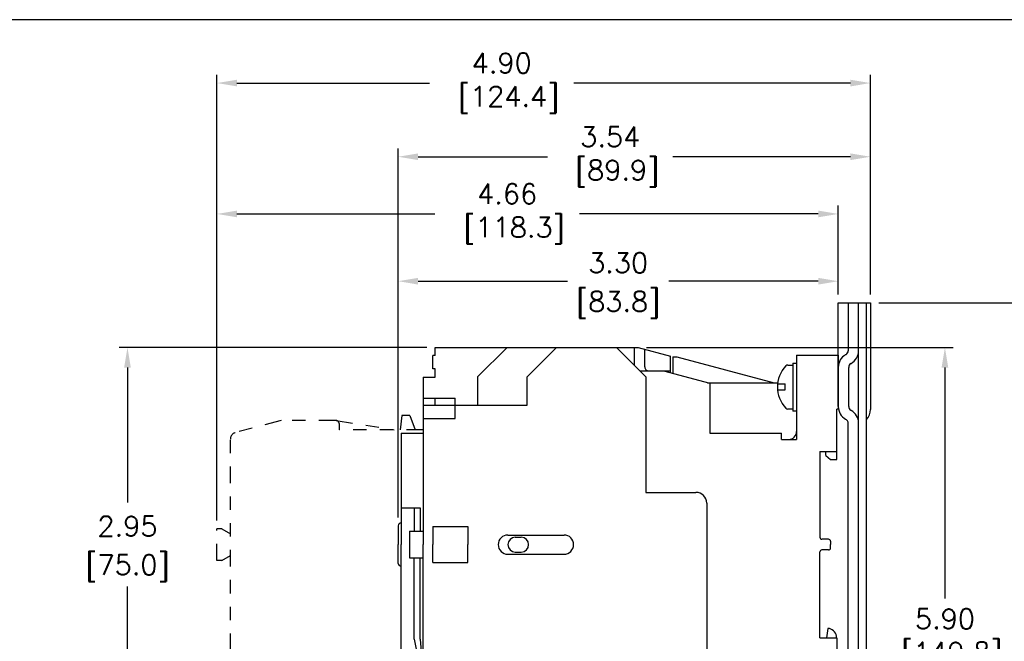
# Model space of a CAD drawing. Extents: x 860.4 to 878.3, y 114.8 to 126.1.
# Tile 8 of 9: x 866.4 to 873.8, y 121.4 to 126.1. Entities that reach past the tile are written whole.
import ezdxf

# ---------------------------------------------------------------- set-up
doc = ezdxf.new("R2010")
doc.units = 0
doc.header["$LTSCALE"] = 4
doc.header["$MEASUREMENT"] = 0
doc.linetypes.add('PHANTOM2', pattern=[1.25, 0.625, -0.125, 0.125, -0.125, 0.125, -0.125])
doc.layers.get('0').update_dxf_attribs({"linetype": 'CONTINUOUS'})
doc.layers.get('DEFPOINTS').update_dxf_attribs({"linetype": 'CONTINUOUS'})
for name, color, linetype in [('dim', 140, 'CONTINUOUS'), ('dim @ 1', 140, 'CONTINUOUS'), ('phantom', 6, 'PHANTOM2')]:
    doc.layers.add(name, color=color, linetype=linetype)
doc.styles.get("Standard").update_dxf_attribs({"font": 'romans.shx'})
doc.dimstyles.get("Standard").update_dxf_attribs({"dimtxt": 0.15, "dimasz": 0.15, "dimexe": 0.0625, "dimexo": 0.0625, "dimgap": 0.0625, "dimtad": 0, "dimtih": 1, "dimtoh": 1, "dimzin": 0, "dimdsep": 46, "dimtxsty": 'Standard', "dimcen": 0, "dimadec": 0, "dimazin": 0, "dimtfac": 1, "dimtofl": 0, "dimtmove": 0, "dimatfit": 3, "dimfxl": 0, "dimtolj": 1, "dimtzin": 0, "dimarcsym": 0})

# ---------------------------------------------------------------- blocks, each defined once
blk = doc.blocks.new('*D0')
at = {"layer": 'DEFPOINTS', "color": 0}
for p in [(867.8802360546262, 125.5977317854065), (872.7768829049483, 123.9526472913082), (867.8802360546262, 122.2596472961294)]:
    blk.add_point(p, dxfattribs=at)
at = {"layer": 'dim', "color": 0, "lineweight": -2}
for p, q in [((867.8802360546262, 122.3221472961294), (867.8802360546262, 125.6602317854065)), ((872.7768829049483, 124.0151472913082), (872.7768829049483, 125.6602317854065)), ((868.0302360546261, 125.5977317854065), (869.4731703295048, 125.5977317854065)), ((872.6268829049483, 125.5977317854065), (870.5553131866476, 125.5977317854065))]:
    blk.add_line(p, q, dxfattribs=at)
at = {"layer": 'dim', "color": 0}
for points in [[(868.0302360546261, 125.6227317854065), (868.0302360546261, 125.5727317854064), (867.8802360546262, 125.5977317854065)], [(872.6268829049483, 125.6227317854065), (872.6268829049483, 125.5727317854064), (872.7768829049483, 125.5977317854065)]]:
    blk.add_solid(points, dxfattribs=at)
at = {"layer": 'dim', "color": 0, "insert": (870.0142417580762, 125.5977317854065), "char_height": 0.15, "attachment_point": 5}
blk.add_mtext('\\A1;4.90\\P [124.4]', dxfattribs=at)
blk = doc.blocks.new('*D1')
at = {"layer": 'DEFPOINTS', "color": 0}
for p in [(872.5358829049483, 124.6177212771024), (872.5358829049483, 123.9526472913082), (867.8802360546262, 122.2596472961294)]:
    blk.add_point(p, dxfattribs=at)
at = {"layer": 'dim', "color": 0, "lineweight": -2}
for p, q in [((867.8802360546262, 122.3221472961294), (867.8802360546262, 124.6802212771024)), ((872.5358829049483, 124.0151472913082), (872.5358829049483, 124.6802212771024)), ((868.0302360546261, 124.6177212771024), (869.5140018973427, 124.6177212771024)), ((872.3858829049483, 124.6177212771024), (870.5961447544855, 124.6177212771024))]:
    blk.add_line(p, q, dxfattribs=at)
at = {"layer": 'dim', "color": 0}
for points in [[(868.0302360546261, 124.6427212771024), (868.0302360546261, 124.5927212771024), (867.8802360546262, 124.6177212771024)], [(872.3858829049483, 124.6427212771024), (872.3858829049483, 124.5927212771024), (872.5358829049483, 124.6177212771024)]]:
    blk.add_solid(points, dxfattribs=at)
at = {"layer": 'dim', "color": 0, "insert": (870.0550733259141, 124.6177212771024), "char_height": 0.15, "attachment_point": 5}
blk.add_mtext('\\A1;4.66\\P [118.3]', dxfattribs=at)
blk = doc.blocks.new('*D2')
at = {"layer": 'DEFPOINTS', "color": 0}
for p in [(872.7768829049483, 125.0459955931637), (872.7768829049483, 123.9526472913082), (869.2378437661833, 122.2831162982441)]:
    blk.add_point(p, dxfattribs=at)
at = {"layer": 'dim', "color": 0, "lineweight": -2}
for p, q in [((869.2378437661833, 122.3456162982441), (869.2378437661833, 125.1084955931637)), ((872.7768829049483, 124.0151472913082), (872.7768829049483, 125.1084955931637)), ((869.3878437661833, 125.0459955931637), (870.3577299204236, 125.0459955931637)), ((872.6268829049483, 125.0459955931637), (871.2970156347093, 125.0459955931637))]:
    blk.add_line(p, q, dxfattribs=at)
at = {"layer": 'dim', "color": 0}
for points in [[(869.3878437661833, 125.0709955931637), (869.3878437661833, 125.0209955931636), (869.2378437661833, 125.0459955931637)], [(872.6268829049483, 125.0709955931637), (872.6268829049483, 125.0209955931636), (872.7768829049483, 125.0459955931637)]]:
    blk.add_solid(points, dxfattribs=at)
at = {"layer": 'dim', "color": 0, "insert": (870.8273727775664, 125.0459955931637), "char_height": 0.15, "attachment_point": 5}
blk.add_mtext('\\A1;3.54\\P [89.9]', dxfattribs=at)
blk = doc.blocks.new('*D3')
at = {"layer": 'DEFPOINTS', "color": 0}
for p in [(872.5358829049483, 124.1140488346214), (872.5358829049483, 123.9526472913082), (869.2378437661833, 122.2831162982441)]:
    blk.add_point(p, dxfattribs=at)
at = {"layer": 'dim', "color": 0, "lineweight": -2}
for p, q in [((869.2378437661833, 122.3456162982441), (869.2378437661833, 124.1765488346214)), ((872.5358829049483, 124.0151472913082), (872.5358829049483, 124.1765488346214)), ((869.3878437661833, 124.1140488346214), (870.5065061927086, 124.1140488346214)), ((872.3858829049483, 124.1140488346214), (871.2672204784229, 124.1140488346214))]:
    blk.add_line(p, q, dxfattribs=at)
at = {"layer": 'dim', "color": 0}
for points in [[(869.3878437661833, 124.1390488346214), (869.3878437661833, 124.0890488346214), (869.2378437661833, 124.1140488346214)], [(872.3858829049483, 124.1390488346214), (872.3858829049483, 124.0890488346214), (872.5358829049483, 124.1140488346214)]]:
    blk.add_solid(points, dxfattribs=at)
at = {"layer": 'dim', "color": 0, "char_height": 0.15, "attachment_point": 5}
for s, insert in [('\\A1;3.30', (870.8868633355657, 124.2515488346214)), ('\\A1;[83.8]', (870.8868633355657, 123.9372631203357))]:
    blk.add_mtext(s, dxfattribs=dict(at, insert=insert))
blk = doc.blocks.new('*D4')
at = {"layer": 'DEFPOINTS', "color": 0}
for p in [(872.7768829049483, 123.9526472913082), (872.7768829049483, 117.3526472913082), (874.0568473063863, 117.3526472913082)]:
    blk.add_point(p, dxfattribs=at)
at = {"layer": 'dim', "color": 0, "lineweight": -2}
for p, q in [((872.8393829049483, 123.9526472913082), (874.1193473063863, 123.9526472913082)), ((874.0568473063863, 123.8026472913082), (874.0568473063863, 120.9669330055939)), ((874.0568473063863, 117.5026472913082), (874.0568473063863, 120.3383615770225)), ((872.8393829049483, 117.3526472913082), (874.1193473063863, 117.3526472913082))]:
    blk.add_line(p, q, dxfattribs=at)
at = {"layer": 'dim', "color": 0}
for points in [[(874.0318473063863, 123.8026472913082), (874.0818473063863, 123.8026472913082), (874.0568473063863, 123.9526472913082)], [(874.0318473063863, 117.5026472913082), (874.0818473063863, 117.5026472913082), (874.0568473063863, 117.3526472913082)]]:
    blk.add_solid(points, dxfattribs=at)
at = {"layer": 'dim', "color": 0, "char_height": 0.15, "attachment_point": 5}
for s, insert in [('\\A1;6.60', (874.0568473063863, 120.7901472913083)), ('\\A1;[167.6]', (874.0568473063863, 120.4758615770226))]:
    blk.add_mtext(s, dxfattribs=dict(at, insert=insert))
blk = doc.blocks.new('*D5')
at = {"layer": 'DEFPOINTS', "color": 0}
for p in [(871.0358585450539, 123.6177533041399), (872.5358393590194, 117.7202075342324, -1.649999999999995), (873.3350512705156, 117.7202075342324)]:
    blk.add_point(p, dxfattribs=at)
at = {"layer": 'dim', "color": 0, "lineweight": -2}
for p, q in [((871.0983585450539, 123.6177533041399), (873.3975512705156, 123.6177533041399)), ((873.3350512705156, 123.4677533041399), (873.3350512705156, 121.7375033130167)), ((873.3350512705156, 117.8702075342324), (873.3350512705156, 121.1339318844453)), ((872.5983393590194, 117.7202075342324), (873.3975512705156, 117.7202075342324))]:
    blk.add_line(p, q, dxfattribs=at)
at = {"layer": 'dim', "color": 0}
for points in [[(873.3100512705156, 123.4677533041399), (873.3600512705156, 123.4677533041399), (873.3350512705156, 123.6177533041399)], [(873.3100512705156, 117.8702075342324), (873.3600512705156, 117.8702075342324), (873.3350512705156, 117.7202075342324)]]:
    blk.add_solid(points, dxfattribs=at)
at = {"layer": 'dim', "color": 0, "insert": (873.3350512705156, 121.4357175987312), "char_height": 0.15, "attachment_point": 5}
blk.add_mtext('\\A1;5.90\\P [149.8]', dxfattribs=at)
blk = doc.blocks.new('*D7')
at = {"layer": 'DEFPOINTS', "color": 0}
for p in [(869.5158878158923, 123.6177699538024), (867.2098579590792, 120.6656731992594), (869.5158878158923, 120.6656731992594)]:
    blk.add_point(p, dxfattribs=at)
at = {"layer": 'dim', "color": 0, "lineweight": -2}
for p, q in [((869.4533878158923, 123.6177699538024), (867.1473579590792, 123.6177699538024)), ((867.2098579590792, 123.4677699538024), (867.2098579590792, 122.4560072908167)), ((867.2098579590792, 120.8156731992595), (867.2098579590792, 121.8274358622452)), ((869.4533878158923, 120.6656731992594), (867.1473579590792, 120.6656731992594))]:
    blk.add_line(p, q, dxfattribs=at)
at = {"layer": 'dim', "color": 0}
for points in [[(867.1848579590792, 123.4677699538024), (867.2348579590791, 123.4677699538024), (867.2098579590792, 123.6177699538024)], [(867.1848579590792, 120.8156731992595), (867.2348579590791, 120.8156731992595), (867.2098579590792, 120.6656731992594)]]:
    blk.add_solid(points, dxfattribs=at)
at = {"layer": 'dim', "color": 0, "char_height": 0.15, "attachment_point": 5}
for s, insert in [('\\A1;2.95', (867.2098579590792, 122.2792215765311)), ('\\A1;[75.0]', (867.2098579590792, 121.9649358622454))]:
    blk.add_mtext(s, dxfattribs=dict(at, insert=insert))

msp = doc.modelspace()

# ---------------------------------------------------------------- linework, layer by layer
for p, q in [((872.5358829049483, 123.1761558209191), (872.5358829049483, 123.9526472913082)), ((872.5358829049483, 123.9526472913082), (872.7768829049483, 123.9526472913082)), ((872.6098829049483, 123.9526472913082), (872.6098829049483, 123.5938464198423)), ((872.6878829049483, 119.8600365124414), (872.6878829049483, 123.9526472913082)), ((872.7468829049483, 119.7877165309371), (872.7468829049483, 123.9526472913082)), ((872.7768829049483, 123.9526472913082), (872.7768829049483, 123.1534733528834)), ((869.5158871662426, 123.5584625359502), (869.5158878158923, 123.6177699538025)), ((869.5158878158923, 123.6177699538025), (871.0358585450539, 123.6177533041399)), ((869.8338178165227, 123.3977664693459), (870.0538178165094, 123.61776405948)), ((870.4258178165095, 123.6177599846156), (870.2058178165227, 123.3977623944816)), ((870.8738178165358, 123.6177550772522), (871.0938178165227, 123.3977526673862)), ((871.0059187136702, 123.6177085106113), (871.0059166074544, 123.485654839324)), ((871.0358585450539, 123.6177533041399), (871.2788575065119, 123.5526377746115)), ((871.0858562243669, 123.4722525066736), (871.0858583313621, 123.6043550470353)), ((869.4969564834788, 123.4584625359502), (869.4969564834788, 123.5584625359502)), ((869.5158871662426, 123.5584625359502), (869.4969564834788, 123.5584625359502)), ((871.2788555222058, 123.428227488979), (871.2788575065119, 123.5526377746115)), ((871.2968829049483, 123.5486975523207), (871.2968829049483, 123.4233975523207)), ((871.2968829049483, 123.5486975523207), (871.3268829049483, 123.5486975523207)), ((871.3268829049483, 123.5486975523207), (872.0546329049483, 123.3536975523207)), ((872.1950165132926, 123.501549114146), (872.1950165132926, 123.141549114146)), ((872.1950165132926, 123.501549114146), (872.2238412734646, 123.501549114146)), ((872.2238829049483, 123.5591975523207), (872.5358829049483, 123.5591975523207)), ((872.2238829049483, 123.5591975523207), (872.2238829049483, 122.9297125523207)), ((872.5358829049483, 123.5591975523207), (872.5358829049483, 123.1557475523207)), ((872.5908829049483, 123.5644015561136), (872.5938829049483, 123.5661336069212)), ((872.6298829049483, 123.4968515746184), (872.6328829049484, 123.498583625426)), ((869.5158871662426, 123.4584625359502), (869.4969564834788, 123.4584625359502)), ((869.5158871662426, 123.396637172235), (869.5158871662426, 123.4584625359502)), ((871.0494285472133, 123.4421424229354), (871.2267792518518, 123.4421424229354)), ((871.1158557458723, 123.4422520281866), (871.2788557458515, 123.4422494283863)), ((871.2267529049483, 123.4421875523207), (871.5728829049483, 123.3494475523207)), ((872.1574913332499, 123.486549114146), (872.1950165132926, 123.486549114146)), ((872.6138829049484, 123.1761558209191), (872.6138829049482, 123.4691387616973)), ((869.4258178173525, 123.396637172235), (869.4258178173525, 122.1416701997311)), ((869.4258178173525, 123.396637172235), (869.5158871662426, 123.396637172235)), ((869.8338178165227, 123.3977664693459), (869.8338178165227, 123.1867215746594)), ((870.2058178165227, 123.1867215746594), (870.2058178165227, 123.3977623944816)), ((871.0938178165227, 123.3977526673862), (871.0938178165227, 122.5327215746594)), ((871.5570129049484, 123.3536975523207), (872.0823646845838, 123.3536975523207)), ((872.6878829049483, 123.2188464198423), (872.6878829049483, 123.3795991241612)), ((871.5728829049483, 123.3494475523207), (871.5728829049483, 122.9767175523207)), ((872.0809864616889, 123.3015873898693), (872.1382962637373, 123.3015873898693)), ((872.0813749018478, 123.3455873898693), (872.1382962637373, 123.3455873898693)), ((872.1382962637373, 123.3015873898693), (872.1382962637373, 123.3455873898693)), ((869.4258178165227, 123.2376892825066), (869.6658178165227, 123.2376892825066)), ((869.5158178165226, 123.1867215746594), (869.5158178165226, 123.2376892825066)), ((869.6658178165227, 123.0867215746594), (869.6658178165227, 123.2376892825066)), ((869.4258178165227, 123.1867215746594), (870.2058178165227, 123.1867215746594)), ((872.1950165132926, 123.156549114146), (872.1574913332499, 123.156549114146)), ((872.2238412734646, 123.141549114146), (872.1950165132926, 123.141549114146)), ((872.5259179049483, 122.7786875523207), (872.5259179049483, 123.1557475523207)), ((872.5358829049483, 123.1557475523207), (872.5259179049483, 123.1557475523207)), ((872.6298829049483, 123.148443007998), (872.6328829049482, 123.1467109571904)), ((869.4258178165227, 123.0867215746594), (869.6658178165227, 123.0867215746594)), ((872.5908829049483, 123.0808930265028), (872.5938829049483, 123.0791609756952)), ((872.6098829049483, 121.2318464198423), (872.6098829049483, 123.0514481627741)), ((869.2608630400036, 122.9756892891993), (869.2608630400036, 122.1416702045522)), ((869.2608630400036, 122.9756892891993), (869.4258630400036, 122.9756892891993)), ((871.5728829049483, 122.9767175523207), (872.1098829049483, 122.9767125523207)), ((872.1098829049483, 122.9297125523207), (872.1098829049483, 122.9767125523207)), ((872.1098829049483, 122.9297125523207), (872.2238829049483, 122.9297125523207)), ((872.3978829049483, 122.8386975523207), (872.5259179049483, 122.8386975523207)), ((872.3978829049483, 122.8386975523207), (872.3978829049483, 122.1967225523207)), ((872.4429179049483, 122.8086875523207), (872.4429179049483, 122.8386975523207)), ((872.4429179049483, 122.8086875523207), (872.4786729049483, 122.7786875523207)), ((872.4786729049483, 122.7786875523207), (872.5259179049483, 122.7786875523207)), ((871.0938178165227, 122.5327215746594), (871.4698178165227, 122.5327215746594)), ((869.2608630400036, 122.4166650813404), (869.402829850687, 122.4166650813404)), ((869.358829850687, 122.4166650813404), (869.358829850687, 122.2417215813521)), ((869.402829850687, 122.4166650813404), (869.402829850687, 122.2417215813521)), ((871.5498178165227, 122.4527215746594), (871.5498178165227, 120.9656904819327)), ((869.2378437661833, 122.2831162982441), (869.2378437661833, 122.1417215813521)), ((869.4968014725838, 122.2767278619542), (869.7594897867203, 122.2767271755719)), ((869.4968018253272, 122.2767278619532), (869.496801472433, 122.1416701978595)), ((869.7594897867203, 122.2767271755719), (869.7594894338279, 122.1416701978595)), ((869.3238178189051, 122.2417215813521), (869.4258178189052, 122.2417215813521)), ((869.3238178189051, 122.2417215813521), (869.3238178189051, 122.0417215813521)), ((870.0598178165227, 122.2137215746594), (870.4808178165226, 122.2137215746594)), ((870.1155385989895, 122.1971864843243), (870.1600129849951, 122.1971864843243)), ((872.4628829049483, 122.1817225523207), (872.4128829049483, 122.1817225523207)), ((869.2378437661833, 122.0003268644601), (869.2378437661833, 122.1417215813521)), ((869.2608630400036, 121.307753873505), (869.2608630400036, 122.141772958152)), ((869.4258178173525, 120.8868059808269), (869.4258178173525, 122.1417729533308)), ((869.4968018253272, 122.0067152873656), (869.496801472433, 122.1417729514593)), ((869.7594897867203, 122.0067159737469), (869.7594894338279, 122.1417729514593)), ((872.4628829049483, 122.1017206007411), (872.4128829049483, 122.1017206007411)), ((872.4778829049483, 122.1667225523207), (872.4778829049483, 122.1416875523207)), ((872.4778829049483, 122.1167206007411), (872.4778829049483, 122.1417556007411)), ((869.3238178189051, 122.0417215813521), (869.4258178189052, 122.0417215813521)), ((869.358829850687, 121.4349461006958), (869.358829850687, 122.0417215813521)), ((869.402829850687, 121.4349461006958), (869.402829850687, 122.0417215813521)), ((870.0598178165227, 122.0697215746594), (870.4808178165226, 122.0697215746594)), ((870.1155385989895, 122.0862566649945), (870.1600129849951, 122.0862566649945)), ((872.3978829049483, 121.4447456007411), (872.3978829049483, 122.0867206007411)), ((869.4968014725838, 122.0067152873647), (869.7594897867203, 122.0067159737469)), ((872.4572755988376, 121.5136795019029), (872.4468684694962, 121.4447456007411)), ((872.4693349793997, 121.5136795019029), (872.4572755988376, 121.5136795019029)), ((869.358829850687, 121.4349461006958), (869.3823572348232, 121.307753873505)), ((869.402829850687, 121.4349461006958), (869.4140757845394, 121.307753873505)), ((872.3978829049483, 121.4447456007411), (872.5259179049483, 121.4447456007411)), ((872.5259179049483, 121.4447456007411), (872.5259179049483, 121.1276956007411))]:
    msp.add_line(p, q)
for centre, radius, start, end in [((872.5778829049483, 123.5938464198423), 0.032, 300.0000000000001, 0), ((872.5778829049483, 123.5938464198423), 0.11, 300.0000000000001, 0), ((872.6458829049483, 123.4691387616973), 0.11, 120.0000000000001, 180), ((871.1158562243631, 123.4722520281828), 0.03, 179.9990861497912, 269.9990861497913), ((872.3120634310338, 123.321549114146), 0.2319375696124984, 136.8301246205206, 223.1698753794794), ((872.1574913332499, 123.466549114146), 0.02, 90, 136.8301246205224), ((872.6458829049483, 123.4691387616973), 0.032, 120.0000000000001, 180), ((872.1574913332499, 123.176549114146), 0.02, 223.1698753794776, 270), ((872.6458829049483, 123.1761558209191), 0.11, 180, 239.9999999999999), ((872.6458829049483, 123.1761558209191), 0.032, 180, 239.9999999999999), ((872.5778829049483, 123.0514481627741), 0.11, 0, 59.99999999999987), ((872.6668829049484, 123.1534733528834), 0.11, 316.6582417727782, 0), ((872.5778829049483, 123.0514481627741), 0.032, 0, 59.99999999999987), ((872.1638829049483, 122.9897125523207), 0.0600000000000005, 270, 0), ((871.4698178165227, 122.4527215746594), 0.08, 0, 90), ((869.2613794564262, 122.2792757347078), 0.02384698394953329, 88.67042716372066, 170.7321362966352), ((870.0598178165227, 122.1417215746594), 0.07200000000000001, 90, 270), ((870.1155385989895, 122.1417215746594), 0.05546490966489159, 90, 270), ((870.1600129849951, 122.1417215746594), 0.05546490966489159, 270, 90), ((870.4808178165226, 122.1417215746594), 0.07200000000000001, 270, 90), ((872.4128829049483, 122.1967225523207), 0.01500000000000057, 180, 270), ((872.4628829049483, 122.1667225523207), 0.01499999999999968, 0, 90), ((872.4128829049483, 122.0867206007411), 0.01500000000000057, 90, 180), ((872.4628829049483, 122.1167206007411), 0.01499999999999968, 270, 0), ((869.2613794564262, 122.0041674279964), 0.02384698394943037, 189.2678637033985, 271.3295728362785), ((872.451904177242, 121.4447456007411), 0.07110355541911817, 0, 75.80949643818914)]:
    msp.add_arc(centre, radius, start, end)
at = {"layer": 'DEFPOINTS'}
msp.add_line((878.2663556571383, 126.0721438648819), (860.4085631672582, 126.0721438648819), dxfattribs=at)
at = {"layer": 'phantom', "ltscale": 0.05}
for p, q in [((868.3608178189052, 123.0717215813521), (868.01787686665, 122.9798308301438)), ((868.7678178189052, 123.0717215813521), (868.3608178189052, 123.0717215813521)), ((868.7725503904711, 123.071345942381), (869.2083762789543, 123.0017215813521)), ((869.2658178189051, 123.1087215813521), (869.253704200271, 123.0017215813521)), ((869.3255150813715, 123.1087215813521), (869.2658178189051, 123.1087215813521)), ((869.3255150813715, 123.1087215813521), (869.3663093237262, 123.0017215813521)), ((868.7978178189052, 123.0017215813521), (868.7978178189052, 123.0417215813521)), ((869.4258178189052, 123.0017215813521), (868.7978178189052, 123.0017215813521)), ((867.9808178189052, 121.3519086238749), (867.9808178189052, 122.9315345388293)), ((867.9158178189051, 122.2596472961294), (867.8802360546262, 122.2596472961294)), ((867.8802360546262, 122.0236472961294), (867.8802360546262, 122.2596472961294)), ((867.9158178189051, 122.2596472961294), (867.9808178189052, 122.222119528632)), ((867.9158178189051, 122.0236472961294), (867.8802360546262, 122.0236472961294)), ((867.9158178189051, 122.0236472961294), (867.9808178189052, 122.0611750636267))]:
    msp.add_line(p, q, dxfattribs=at)
for centre, radius, start, end in [((868.7678178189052, 123.0417215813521), 0.03, 359.9999999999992, 90), ((868.0308178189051, 122.9315345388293), 0.05, 105.0000000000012, 180)]:
    msp.add_arc(centre, radius, start, end, dxfattribs=at)

# ---------------------------------------------------------------- dimensions: what is measured, and where the dimension line sits
at = {"layer": 'dim @ 1'}
for base, p1, p2, picture, middle in [((867.8802360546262, 125.5977317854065), (872.7768829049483, 123.9526472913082), (867.8802360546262, 122.2596472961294), '*D0', (870.0142417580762, 125.5977317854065)), ((872.7768829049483, 125.0459955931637), (869.2378437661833, 122.2831162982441), (872.7768829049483, 123.9526472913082), '*D2', (870.8273727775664, 125.0459955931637)), ((872.5358829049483, 124.6177212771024), (867.8802360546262, 122.2596472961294), (872.5358829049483, 123.9526472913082), '*D1', (870.0550733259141, 124.6177212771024))]:
    dim = msp.add_linear_dim(base=base, p1=p1, p2=p2, dimstyle='Standard', override={"dimscale": 1, "dimpost": '\\X', "dimtix": 0, "dimtofl": 0, "dimtmove": 0, "dimatfit": 3}, dxfattribs=at)
    dim.commit()
    dim.dimension.update_dxf_attribs({"geometry": picture, "text_midpoint": middle, "dimtype": 128})
dim = msp.add_linear_dim(base=(872.5358829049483, 124.1140488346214), p1=(869.2378437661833, 122.2831162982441), p2=(872.5358829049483, 123.9526472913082), dimstyle='Standard', override={"dimscale": 1, "dimpost": '\\X', "dimtix": 0, "dimtofl": 0, "dimtmove": 0, "dimatfit": 3}, dxfattribs=at)
dim.commit()
dim.dimension.update_dxf_attribs({"geometry": '*D3', "text_midpoint": (870.8868633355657, 124.1140488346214)})
for base, p1, p2, picture, middle in [((874.0568473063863, 117.3526472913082), (872.7768829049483, 123.9526472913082), (872.7768829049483, 117.3526472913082), '*D4', (874.0568473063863, 120.6526472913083)), ((867.2098579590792, 120.6656731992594), (869.5158878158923, 123.6177699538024), (869.5158878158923, 120.6656731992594), '*D7', (867.2098579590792, 122.1417215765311))]:
    dim = msp.add_linear_dim(base=base, p1=p1, p2=p2, angle=90, dimstyle='Standard', override={"dimscale": 1, "dimpost": '\\X', "dimtix": 0, "dimtofl": 0, "dimtmove": 0, "dimatfit": 3}, dxfattribs=at)
    dim.commit()
    dim.dimension.update_dxf_attribs({"geometry": picture, "text_midpoint": middle})
dim = msp.add_linear_dim(base=(873.3350512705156, 117.7202075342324), p1=(871.0358585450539, 123.6177533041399), p2=(872.5358393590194, 117.7202075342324, -1.649999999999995), angle=90, dimstyle='Standard', override={"dimscale": 1, "dimpost": '\\X', "dimtix": 0, "dimtofl": 0, "dimtmove": 0, "dimatfit": 3}, dxfattribs=at)
dim.commit()
dim.dimension.update_dxf_attribs({"geometry": '*D5', "text_midpoint": (873.3350512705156, 121.4357175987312), "dimtype": 128})

doc.saveas('drawing.dxf')
